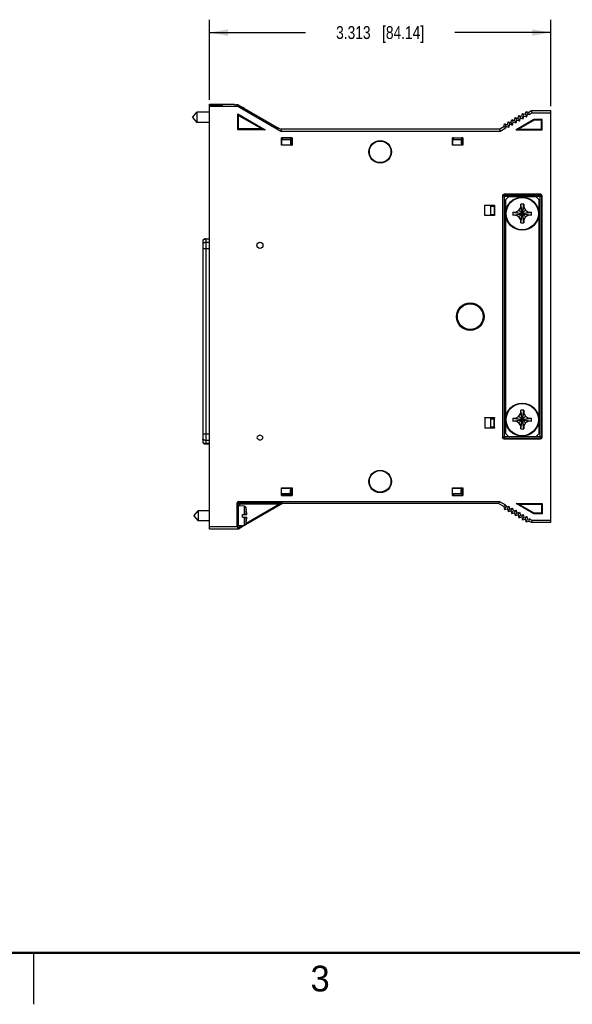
# Model space of a CAD drawing. Header units: inches. Extents: x 0 to 22, y 0 to 17.
# Tile 2 of 11: x 5.4 to 10.7, y 0 to 9.6. Entities that reach past the tile are written whole.
import ezdxf

# ---------------------------------------------------------------- set-up
doc = ezdxf.new("R2010")
doc.units = ezdxf.units.IN
doc.header["$LTSCALE"] = 1.21
doc.header["$MEASUREMENT"] = 0
doc.layers.get('0').update_dxf_attribs({"linetype": 'CONTINUOUS'})
doc.layers.add('DIMENSIONS', color=7, linetype='CONTINUOUS')
doc.styles.get("Standard").update_dxf_attribs({"font": 'txt', "width": 0.8})
doc.styles.add('TEXTSTYLE_2', font='txt')
doc.dimstyles.new('DIMSTYLE_1', dxfattribs={"dimtxt": 0.125, "dimasz": 0.18, "dimexe": 0.18, "dimexo": 0.0625, "dimgap": 0.09, "dimtad": 0, "dimtih": 1, "dimtoh": 1, "dimdec": 3, "dimzin": 4, "dimdsep": 46, "dimtxsty": 'STANDARD', "dimblk": '_FILLED', "dimblk1": '_FILLED', "dimblk2": '_FILLED', "dimcen": 0.09, "dimadec": 0, "dimazin": 0, "dimtp": 0.01, "dimtm": 0.01, "dimtfac": 1, "dimtdec": 3, "dimtofl": 0, "dimtmove": 0, "dimatfit": 3, "dimldrblk": '_FILLED', "dimfxl": 1, "dimtolj": 1, "dimtzin": 4, "dimarcsym": 0})

# ---------------------------------------------------------------- blocks, each defined once
blk = doc.blocks.new('_FILLED')
at = {"color": 0, "linetype": 'BYBLOCK'}
blk.add_solid([(0, 0), (-1, 0.174), (-1, -0.174)], dxfattribs=at)
blk = doc.blocks.new('*D1')
at = {"layer": 'DIMENSIONS', "color": 2, "linetype": 'CONTINUOUS'}
for p, q in [((7.2068, 8.7811), (7.2068, 9.5595)), ((10.5193, 8.7186), (10.5193, 9.5595)), ((7.2068, 9.4345), (8.1381, 9.4345)), ((10.5193, 9.4345), (9.5881, 9.4345))]:
    blk.add_line(p, q, dxfattribs=at)
at = {"layer": 'DIMENSIONS', "color": 2, "linetype": 'CONTINUOUS', "xscale": 0.18, "yscale": 0.18, "zscale": 0.18, "rotation": 180}
blk.add_blockref('_FILLED', (7.2068, 9.4345), dxfattribs=at)
at = {"layer": 'DIMENSIONS', "color": 2, "linetype": 'CONTINUOUS', "xscale": 0.18, "yscale": 0.18, "zscale": 0.18}
blk.add_blockref('_FILLED', (10.5193, 9.4345), dxfattribs=at)
at = {"layer": 'DIMENSIONS', "color": 2, "linetype": 'CONTINUOUS', "insert": (8.8631, 9.497), "char_height": 0.125, "width": 1.325, "attachment_point": 2, "line_spacing_factor": 0.9}
blk.add_mtext('3.313{\\Ftxt.shx;\\W1.000000;\\H0.125000; }[84.14]', dxfattribs=at)

msp = doc.modelspace()

# ---------------------------------------------------------------- linework, layer by layer
at = {"color": 7, "linetype": 'CONTINUOUS'}
for p, q in [((7.2068, 4.6142), (7.2068, 8.7392)), ((7.2068, 8.7392), (7.4471, 8.7392)), ((7.2068, 8.7307), (7.3171, 8.7307)), ((7.2068, 8.7219), (7.3171, 8.7219)), ((7.2068, 8.7186), (7.4813, 8.7186)), ((7.3171, 8.7219), (7.3171, 8.7307)), ((7.3318, 8.7223), (7.3318, 8.7303)), ((7.4471, 8.7392), (7.4516, 8.7326)), ((7.485, 8.7322), (7.4666, 8.7322)), ((7.4813, 8.7186), (7.485, 8.7322)), ((7.4813, 8.7186), (7.8978, 8.4782)), ((7.485, 8.7322), (7.8761, 8.5064)), ((7.533, 8.706), (7.53, 8.7061)), ((7.533, 8.706), (7.533, 8.7044)), ((7.0428, 8.6112), (7.0841, 8.6605)), ((7.0428, 8.6112), (7.0841, 8.562)), ((7.0841, 8.6605), (7.0841, 8.562)), ((7.2068, 8.6605), (7.0841, 8.6605)), ((7.4818, 8.4917), (7.4818, 8.644)), ((7.4895, 8.6307), (7.4818, 8.644)), ((7.4818, 8.644), (7.7455, 8.4917)), ((7.4895, 8.4994), (7.4895, 8.6307)), ((7.4895, 8.6307), (7.717, 8.4994)), ((10.1678, 8.5817), (10.1751, 8.6091)), ((10.1751, 8.6091), (10.1897, 8.5838)), ((10.1751, 8.6091), (10.2024, 8.6017)), ((10.2024, 8.6017), (10.2098, 8.6291)), ((10.2098, 8.6291), (10.2371, 8.6217)), ((10.2098, 8.6291), (10.2244, 8.6038)), ((10.217, 8.5765), (10.2244, 8.6038)), ((10.2244, 8.6038), (10.2517, 8.5965)), ((10.2371, 8.6217), (10.2444, 8.6491)), ((10.2371, 8.6217), (10.2517, 8.5965)), ((10.2444, 8.6491), (10.2717, 8.6417)), ((10.2444, 8.6491), (10.259, 8.6238)), ((10.2517, 8.5965), (10.259, 8.6238)), ((10.259, 8.6238), (10.2863, 8.6165)), ((10.2717, 8.6417), (10.279, 8.6691)), ((10.2717, 8.6417), (10.2863, 8.6165)), ((10.279, 8.6691), (10.3064, 8.6617)), ((10.279, 8.6691), (10.2936, 8.6438)), ((10.2863, 8.6165), (10.2936, 8.6438)), ((10.2936, 8.6438), (10.3093, 8.6396)), ((10.3064, 8.6617), (10.3323, 8.6767)), ((10.3093, 8.6396), (10.3064, 8.6617)), ((10.3093, 8.6396), (10.3379, 8.6561)), ((10.3323, 8.6767), (10.5193, 8.6767)), ((10.3379, 8.6561), (10.3323, 8.6767)), ((10.3379, 8.6561), (10.5193, 8.6561)), ((10.5193, 4.6767), (10.5193, 8.6767)), ((7.2068, 8.562), (7.0841, 8.562)), ((10.0242, 8.4988), (10.0639, 8.5217)), ((10.0297, 8.4782), (10.0816, 8.5081)), ((10.0639, 8.5217), (10.0712, 8.5491)), ((10.0816, 8.5081), (10.0639, 8.5217)), ((10.0712, 8.5491), (10.0985, 8.5417)), ((10.0712, 8.5491), (10.0858, 8.5238)), ((10.0816, 8.5081), (10.0858, 8.5238)), ((10.0858, 8.5238), (10.1131, 8.5165)), ((10.0985, 8.5417), (10.1058, 8.5691)), ((10.0985, 8.5417), (10.1131, 8.5165)), ((10.1058, 8.5691), (10.1332, 8.5617)), ((10.1058, 8.5691), (10.1204, 8.5438)), ((10.1131, 8.5165), (10.1204, 8.5438)), ((10.1204, 8.5438), (10.1478, 8.5365)), ((10.1332, 8.5617), (10.1405, 8.5891)), ((10.1332, 8.5617), (10.1478, 8.5365)), ((10.1405, 8.5891), (10.1551, 8.5638)), ((10.1405, 8.5891), (10.1678, 8.5817)), ((10.1478, 8.5365), (10.1551, 8.5638)), ((10.1551, 8.5638), (10.1824, 8.5565)), ((10.1678, 8.5817), (10.1824, 8.5565)), ((10.3551, 8.5917), (10.1819, 8.4917)), ((10.1824, 8.5565), (10.1897, 8.5838)), ((10.1897, 8.5838), (10.217, 8.5765)), ((10.2024, 8.6017), (10.217, 8.5765)), ((10.3568, 8.5856), (10.205, 8.4979)), ((10.4343, 8.5917), (10.3551, 8.5917)), ((10.3551, 8.5917), (10.3568, 8.5856)), ((10.4282, 8.5856), (10.3568, 8.5856)), ((10.4343, 8.5917), (10.4282, 8.5856)), ((10.4282, 8.4979), (10.4282, 8.5856)), ((10.4343, 8.4917), (10.4343, 8.5917)), ((7.4895, 8.4994), (7.4818, 8.4917)), ((7.7455, 8.4917), (7.4818, 8.4917)), ((7.717, 8.4994), (7.4895, 8.4994)), ((7.717, 8.4994), (7.7455, 8.4917)), ((7.9014, 8.4921), (7.8761, 8.5064)), ((7.9014, 8.4921), (7.8978, 8.4782)), ((7.8978, 8.4782), (10.0297, 8.4782)), ((7.9014, 8.4988), (7.9014, 8.492)), ((7.9014, 8.4988), (10.0242, 8.4988)), ((7.9056, 8.3405), (7.9056, 8.4139)), ((7.9068, 8.4127), (7.9056, 8.4139)), ((7.9056, 8.4139), (8.0081, 8.4139)), ((7.9068, 8.4127), (7.9068, 8.3417)), ((7.9168, 8.411), (7.9068, 8.4127)), ((8.0068, 8.4127), (7.9968, 8.411)), ((8.0081, 8.4139), (8.0068, 8.4127)), ((8.0068, 8.4127), (8.0068, 8.3417)), ((8.0081, 8.4139), (8.0081, 8.3405)), ((9.5646, 8.3405), (9.5646, 8.4139)), ((9.5646, 8.4139), (9.667, 8.4139)), ((9.5658, 8.4127), (9.5646, 8.4139)), ((9.5658, 8.4127), (9.5658, 8.3417)), ((9.5758, 8.411), (9.5658, 8.4127)), ((9.6658, 8.4127), (9.6558, 8.411)), ((9.667, 8.4139), (9.6658, 8.4127)), ((9.6658, 8.4127), (9.6658, 8.3417)), ((9.667, 8.4139), (9.667, 8.3405)), ((10.0297, 8.4782), (10.0242, 8.4988)), ((10.1819, 8.4917), (10.205, 8.4979)), ((10.1819, 8.4917), (10.4343, 8.4917)), ((10.205, 8.4979), (10.4282, 8.4979)), ((10.4343, 8.4917), (10.4282, 8.4979)), ((7.9068, 8.3417), (7.9056, 8.3405)), ((8.0081, 8.3405), (7.9056, 8.3405)), ((7.9168, 8.411), (7.9068, 8.4092)), ((7.9068, 8.4067), (7.9168, 8.4067)), ((7.9918, 8.393), (7.9068, 8.393)), ((8.0068, 8.3417), (7.9068, 8.3417)), ((7.9168, 8.393), (7.9168, 8.411)), ((7.9968, 8.411), (7.9168, 8.411)), ((7.9918, 8.393), (7.9918, 8.36)), ((7.9968, 8.3517), (7.9929, 8.3517)), ((7.9968, 8.3517), (7.9968, 8.411)), ((8.0068, 8.4092), (7.9968, 8.411)), ((7.9968, 8.4067), (8.0068, 8.4067)), ((8.0068, 8.3417), (8.0081, 8.3405)), ((9.5658, 8.3417), (9.5646, 8.3405)), ((9.667, 8.3405), (9.5646, 8.3405)), ((9.5758, 8.411), (9.5658, 8.4092)), ((9.5658, 8.4067), (9.5758, 8.4067)), ((9.6507, 8.393), (9.5658, 8.393)), ((9.6658, 8.3417), (9.5658, 8.3417)), ((9.5758, 8.393), (9.5758, 8.411)), ((9.5758, 8.411), (9.6558, 8.411)), ((9.6507, 8.393), (9.6507, 8.36)), ((9.6558, 8.3517), (9.6518, 8.3517)), ((9.6558, 8.3517), (9.6558, 8.411)), ((9.6658, 8.4092), (9.6558, 8.411)), ((9.6558, 8.4067), (9.6658, 8.4067)), ((9.6658, 8.3417), (9.667, 8.3405)), ((10.0506, 7.8492), (10.0506, 5.5042)), ((10.0506, 7.8492), (10.0551, 7.8448)), ((10.0551, 5.5087), (10.0551, 7.8448)), ((10.0701, 7.8448), (10.0551, 7.8448)), ((10.4194, 7.8642), (10.0656, 7.8642)), ((10.0656, 7.8642), (10.0701, 7.8598)), ((10.0701, 7.8598), (10.4149, 7.8598)), ((10.0701, 7.8448), (10.0701, 7.8598)), ((10.0701, 7.8448), (10.4149, 7.8448)), ((10.0701, 5.5087), (10.0701, 7.8448)), ((10.0785, 7.8107), (10.1085, 7.8407)), ((10.3765, 7.8407), (10.1085, 7.8407)), ((10.3765, 7.8407), (10.4065, 7.8107)), ((10.4194, 7.8642), (10.4149, 7.8598)), ((10.4149, 5.5087), (10.4149, 7.8598)), ((10.4149, 7.8448), (10.4299, 7.8448)), ((10.4343, 7.8492), (10.4299, 7.8448)), ((10.4299, 7.8448), (10.4299, 5.5087)), ((10.4343, 5.5042), (10.4343, 7.8492)), ((9.8794, 7.6568), (9.8794, 7.7592)), ((9.8794, 7.7592), (9.9728, 7.7592)), ((9.8806, 7.758), (9.8794, 7.7592)), ((9.8806, 7.658), (9.8806, 7.758)), ((9.8806, 7.758), (9.9716, 7.758)), ((9.9348, 7.758), (9.9348, 7.658)), ((9.9348, 7.748), (9.9698, 7.748)), ((9.9698, 7.748), (9.9681, 7.758)), ((9.9698, 7.748), (9.9716, 7.758)), ((9.9698, 7.748), (9.9698, 7.668)), ((9.9716, 7.758), (9.9728, 7.7592)), ((9.9728, 7.7592), (9.9728, 7.6568)), ((10.0785, 7.8107), (10.0785, 5.5427)), ((10.2275, 7.586), (10.2574, 7.7675)), ((10.2574, 7.586), (10.2275, 7.7675)), ((10.2275, 7.7665), (10.2275, 7.7675)), ((10.2275, 7.7377), (10.2275, 7.7665)), ((10.2574, 7.7675), (10.2575, 7.7665)), ((10.2575, 7.7665), (10.2575, 7.7377)), ((10.4065, 5.5427), (10.4065, 7.8107)), ((9.8806, 7.658), (9.8794, 7.6568)), ((9.9728, 7.6568), (9.8794, 7.6568)), ((9.9716, 7.658), (9.8806, 7.658)), ((9.9348, 7.668), (9.9698, 7.668)), ((9.9681, 7.658), (9.9698, 7.668)), ((9.9716, 7.658), (9.9698, 7.668)), ((9.9728, 7.6568), (9.9716, 7.658)), ((10.1517, 7.6618), (10.3332, 7.6917)), ((10.1517, 7.6917), (10.3332, 7.6618)), ((10.1517, 7.6917), (10.1527, 7.6917)), ((10.1527, 7.6617), (10.1517, 7.6618)), ((10.1527, 7.6917), (10.1815, 7.6917)), ((10.1815, 7.6617), (10.1527, 7.6617)), ((10.1815, 7.6917), (10.2106, 7.7086)), ((10.1815, 7.6617), (10.3035, 7.6917)), ((10.1815, 7.6917), (10.3035, 7.6617)), ((10.2106, 7.6449), (10.1815, 7.6617)), ((10.2106, 7.7086), (10.2275, 7.7377)), ((10.2106, 7.6449), (10.2743, 7.7086)), ((10.2106, 7.7086), (10.2743, 7.6449)), ((10.2275, 7.6157), (10.2575, 7.7377)), ((10.2575, 7.6157), (10.2275, 7.7377)), ((10.2575, 7.7377), (10.2743, 7.7086)), ((10.2743, 7.7086), (10.3035, 7.6917)), ((10.3035, 7.6617), (10.2743, 7.6449)), ((10.3035, 7.6917), (10.3322, 7.6917)), ((10.3322, 7.6617), (10.3035, 7.6617)), ((10.3322, 7.6917), (10.3332, 7.6917)), ((10.3332, 7.6618), (10.3322, 7.6617)), ((10.2275, 7.6157), (10.2106, 7.6449)), ((10.2275, 7.587), (10.2275, 7.6157)), ((10.2275, 7.586), (10.2275, 7.587)), ((10.2575, 7.587), (10.2574, 7.586)), ((10.2743, 7.6449), (10.2575, 7.6157)), ((10.2575, 7.6157), (10.2575, 7.587)), ((7.1418, 7.4192), (7.1418, 5.4519)), ((7.1699, 7.4311), (7.1699, 5.4401)), ((7.1699, 7.4311), (7.2068, 7.4311)), ((7.2068, 7.4279), (7.1699, 7.4279)), ((7.2068, 7.3963), (7.1699, 7.3963)), ((7.2068, 7.3345), (7.1418, 7.3345)), ((10.2106, 5.7086), (10.2275, 5.7377)), ((10.2574, 5.586), (10.2275, 5.7675)), ((10.2275, 5.586), (10.2574, 5.7675)), ((10.2275, 5.7665), (10.2275, 5.7675)), ((10.2275, 5.7377), (10.2275, 5.7665)), ((10.2575, 5.6157), (10.2275, 5.7377)), ((10.2275, 5.6157), (10.2575, 5.7377)), ((10.2574, 5.7675), (10.2575, 5.7665)), ((10.2575, 5.7665), (10.2575, 5.7377)), ((10.2575, 5.7377), (10.2743, 5.7086)), ((9.8794, 5.6967), (9.9728, 5.6967)), ((9.8806, 5.6955), (9.8794, 5.6967)), ((9.8794, 5.6967), (9.8794, 5.5943)), ((9.9716, 5.6955), (9.8806, 5.6955)), ((9.8806, 5.6955), (9.8806, 5.5955)), ((9.9348, 5.6955), (9.9348, 5.5955)), ((9.9348, 5.6855), (9.9698, 5.6855)), ((9.9681, 5.6955), (9.9698, 5.6855)), ((9.9716, 5.6955), (9.9698, 5.6855)), ((9.9698, 5.6055), (9.9698, 5.6855)), ((9.9728, 5.6967), (9.9716, 5.6955)), ((9.9728, 5.5943), (9.9728, 5.6967)), ((10.1517, 5.6618), (10.3332, 5.6917)), ((10.1517, 5.6917), (10.3332, 5.6618)), ((10.1517, 5.6917), (10.1527, 5.6917)), ((10.1527, 5.6617), (10.1517, 5.6618)), ((10.1527, 5.6917), (10.1815, 5.6917)), ((10.1815, 5.6617), (10.1527, 5.6617)), ((10.1815, 5.6917), (10.2106, 5.7086)), ((10.1815, 5.6617), (10.3035, 5.6917)), ((10.1815, 5.6917), (10.3035, 5.6617)), ((10.2106, 5.6449), (10.1815, 5.6617)), ((10.2106, 5.7086), (10.2743, 5.6449)), ((10.2106, 5.6449), (10.2743, 5.7086)), ((10.2275, 5.6157), (10.2106, 5.6449)), ((10.2743, 5.6449), (10.2575, 5.6157)), ((10.2743, 5.7086), (10.3035, 5.6917)), ((10.3035, 5.6617), (10.2743, 5.6449)), ((10.3035, 5.6917), (10.3322, 5.6917)), ((10.3322, 5.6617), (10.3035, 5.6617)), ((10.3322, 5.6917), (10.3332, 5.6917)), ((10.3332, 5.6618), (10.3322, 5.6617)), ((9.8806, 5.5955), (9.8794, 5.5943)), ((9.9728, 5.5943), (9.8794, 5.5943)), ((9.8806, 5.5955), (9.9716, 5.5955)), ((9.9348, 5.6055), (9.9698, 5.6055)), ((9.9698, 5.6055), (9.9681, 5.5955)), ((9.9698, 5.6055), (9.9716, 5.5955)), ((9.9716, 5.5955), (9.9728, 5.5943)), ((10.2275, 5.587), (10.2275, 5.6157)), ((10.2275, 5.586), (10.2275, 5.587)), ((10.2575, 5.587), (10.2574, 5.586)), ((10.2575, 5.6157), (10.2575, 5.587)), ((7.2068, 5.5367), (7.1418, 5.5367)), ((7.2068, 5.4749), (7.1699, 5.4749)), ((10.0506, 5.5042), (10.0551, 5.5087)), ((10.4149, 5.5087), (10.0551, 5.5087)), ((10.0656, 5.4892), (10.0701, 5.4937)), ((10.0656, 5.4892), (10.4194, 5.4892)), ((10.0701, 5.5087), (10.0701, 5.4937)), ((10.4149, 5.4937), (10.0701, 5.4937)), ((10.1085, 5.5127), (10.0785, 5.5427)), ((10.1085, 5.5127), (10.3765, 5.5127)), ((10.4065, 5.5427), (10.3765, 5.5127)), ((10.4149, 5.5087), (10.4299, 5.5087)), ((10.4149, 5.5087), (10.4149, 5.4937)), ((10.4194, 5.4892), (10.4149, 5.4937)), ((10.4343, 5.5042), (10.4299, 5.5087)), ((7.2068, 5.4433), (7.1699, 5.4433)), ((7.1699, 5.4401), (7.2068, 5.4401)), ((7.9068, 5.0117), (7.9056, 5.013)), ((7.9056, 5.013), (8.0081, 5.013)), ((7.9056, 4.9396), (7.9056, 5.013)), ((7.9068, 5.0117), (8.0068, 5.0117)), ((7.9068, 4.9408), (7.9068, 5.0117)), ((7.9918, 4.9605), (7.9918, 4.9935)), ((7.9968, 5.0017), (7.9929, 5.0017)), ((7.9968, 4.9425), (7.9968, 5.0017)), ((8.0068, 5.0117), (8.0081, 5.013)), ((8.0068, 4.9408), (8.0068, 5.0117)), ((8.0081, 5.013), (8.0081, 4.9396)), ((9.5646, 5.013), (9.667, 5.013)), ((9.5658, 5.0117), (9.5646, 5.013)), ((9.5646, 4.9396), (9.5646, 5.013)), ((9.5658, 5.0117), (9.6658, 5.0117)), ((9.5658, 4.9408), (9.5658, 5.0117)), ((9.6507, 4.9605), (9.6507, 4.9935)), ((9.6558, 5.0017), (9.6518, 5.0017)), ((9.6558, 5.0017), (9.6558, 4.9425)), ((9.6658, 5.0117), (9.667, 5.013)), ((9.6658, 4.9408), (9.6658, 5.0117)), ((9.667, 5.013), (9.667, 4.9396)), ((7.4907, 4.8824), (7.4966, 4.8735)), ((7.4907, 4.8824), (10.0174, 4.8824)), ((7.9068, 4.9408), (7.9056, 4.9396)), ((7.9056, 4.9396), (8.0081, 4.9396)), ((7.9068, 4.9605), (7.9918, 4.9605)), ((7.9168, 4.9467), (7.9068, 4.9467)), ((7.9168, 4.9425), (7.9068, 4.9443)), ((7.9168, 4.9425), (7.9068, 4.9408)), ((7.9168, 4.9425), (7.9168, 4.9605)), ((7.9968, 4.9425), (7.9168, 4.9425)), ((8.0068, 4.9467), (7.9968, 4.9467)), ((8.0068, 4.9443), (7.9968, 4.9425)), ((8.0068, 4.9408), (7.9968, 4.9425)), ((8.0081, 4.9396), (8.0068, 4.9408)), ((9.5658, 4.9408), (9.5646, 4.9396)), ((9.5646, 4.9396), (9.667, 4.9396)), ((9.5658, 4.9605), (9.6507, 4.9605)), ((9.5758, 4.9467), (9.5658, 4.9467)), ((9.5758, 4.9425), (9.5658, 4.9443)), ((9.5758, 4.9425), (9.5658, 4.9408)), ((9.5758, 4.9605), (9.5758, 4.9425)), ((9.5758, 4.9425), (9.6558, 4.9425)), ((9.6658, 4.9467), (9.6558, 4.9467)), ((9.6658, 4.9443), (9.6558, 4.9425)), ((9.6658, 4.9408), (9.6558, 4.9425)), ((9.667, 4.9396), (9.6658, 4.9408)), ((10.0174, 4.8824), (10.0119, 4.8617)), ((10.0816, 4.8453), (10.0174, 4.8824)), ((7.0538, 4.7422), (7.0951, 4.7915)), ((7.2068, 4.7915), (7.0951, 4.7915)), ((7.0951, 4.7915), (7.0951, 4.693)), ((7.4757, 4.8674), (7.4816, 4.8585)), ((7.4757, 4.6349), (7.4757, 4.8674)), ((7.4816, 4.8585), (7.8872, 4.8585)), ((7.4816, 4.8585), (7.4816, 4.7773)), ((7.544, 4.837), (7.4868, 4.8403)), ((7.4868, 4.6442), (7.4868, 4.8403)), ((7.4966, 4.8735), (7.9124, 4.8735)), ((7.4966, 4.8585), (7.4966, 4.8735)), ((7.4966, 4.8585), (7.4966, 4.8397)), ((7.544, 4.837), (7.544, 4.756)), ((7.9155, 4.8617), (7.5559, 4.6541)), ((7.5583, 4.8254), (7.5583, 4.756)), ((7.5611, 4.6702), (7.8872, 4.8585)), ((7.564, 4.7993), (7.5643, 4.7993)), ((7.9124, 4.8735), (7.9155, 4.8617)), ((10.0119, 4.8617), (7.9155, 4.8617)), ((10.0639, 4.8317), (10.0119, 4.8617)), ((10.0816, 4.8453), (10.0639, 4.8317)), ((10.0639, 4.8317), (10.0712, 4.8044)), ((10.0712, 4.8044), (10.0858, 4.8297)), ((10.0712, 4.8044), (10.0985, 4.8117)), ((10.0816, 4.8453), (10.0858, 4.8297)), ((10.0858, 4.8297), (10.1131, 4.837)), ((10.0985, 4.8117), (10.1131, 4.837)), ((10.0985, 4.8117), (10.1058, 4.7844)), ((10.1058, 4.7844), (10.1204, 4.8097)), ((10.1058, 4.7844), (10.1332, 4.7917)), ((10.1131, 4.837), (10.1204, 4.8097)), ((10.1204, 4.8097), (10.1478, 4.817)), ((10.1332, 4.7917), (10.1478, 4.817)), ((10.1332, 4.7917), (10.1405, 4.7644)), ((10.1405, 4.7644), (10.1551, 4.7897)), ((10.1478, 4.817), (10.1551, 4.7897)), ((10.1551, 4.7897), (10.1824, 4.797)), ((10.1678, 4.7717), (10.1824, 4.797)), ((10.1819, 4.8617), (10.4343, 4.8617)), ((10.1819, 4.8617), (10.205, 4.8556)), ((10.3551, 4.7617), (10.1819, 4.8617)), ((10.1824, 4.797), (10.1897, 4.7697)), ((10.205, 4.8556), (10.4282, 4.8556)), ((10.3568, 4.7679), (10.205, 4.8556)), ((10.4343, 4.8617), (10.4282, 4.8556)), ((10.4282, 4.8556), (10.4282, 4.7679)), ((10.4343, 4.8617), (10.4343, 4.7617)), ((7.0538, 4.7422), (7.0951, 4.693)), ((7.2068, 4.693), (7.0951, 4.693)), ((7.4868, 4.7773), (7.4792, 4.7773)), ((7.4868, 4.7072), (7.4792, 4.7072)), ((7.4816, 4.7072), (7.4816, 4.626)), ((7.5282, 4.756), (7.5689, 4.756)), ((7.5282, 4.7285), (7.5282, 4.756)), ((7.5282, 4.7285), (7.5689, 4.7285)), ((7.544, 4.7285), (7.544, 4.6475)), ((7.5583, 4.7285), (7.5583, 4.659)), ((7.5643, 4.6852), (7.564, 4.6852)), ((10.1405, 4.7644), (10.1678, 4.7717)), ((10.1678, 4.7717), (10.1751, 4.7444)), ((10.1751, 4.7444), (10.1897, 4.7697)), ((10.1751, 4.7444), (10.2024, 4.7517)), ((10.1897, 4.7697), (10.217, 4.777)), ((10.2024, 4.7517), (10.217, 4.777)), ((10.2024, 4.7517), (10.2098, 4.7244)), ((10.2098, 4.7244), (10.2244, 4.7497)), ((10.2098, 4.7244), (10.2371, 4.7317)), ((10.217, 4.777), (10.2244, 4.7497)), ((10.2244, 4.7497), (10.2517, 4.757)), ((10.2371, 4.7317), (10.2517, 4.757)), ((10.2371, 4.7317), (10.2444, 4.7044)), ((10.2444, 4.7044), (10.259, 4.7297)), ((10.2444, 4.7044), (10.2717, 4.7117)), ((10.2517, 4.757), (10.259, 4.7297)), ((10.259, 4.7297), (10.2863, 4.737)), ((10.2717, 4.7117), (10.2863, 4.737)), ((10.2717, 4.7117), (10.279, 4.6844)), ((10.279, 4.6844), (10.2936, 4.7097)), ((10.279, 4.6844), (10.3064, 4.6917)), ((10.2863, 4.737), (10.2936, 4.7097)), ((10.2936, 4.7097), (10.3093, 4.7139)), ((10.3093, 4.7139), (10.3064, 4.6917)), ((10.3323, 4.6767), (10.3064, 4.6917)), ((10.3379, 4.6974), (10.3093, 4.7139)), ((10.3379, 4.6974), (10.3323, 4.6767)), ((10.5193, 4.6974), (10.3379, 4.6974)), ((10.3551, 4.7617), (10.3568, 4.7679)), ((10.4343, 4.7617), (10.3551, 4.7617)), ((10.4282, 4.7679), (10.3568, 4.7679)), ((10.4343, 4.7617), (10.4282, 4.7679)), ((7.4757, 4.6349), (7.2068, 4.6349)), ((7.4868, 4.6142), (7.2068, 4.6142)), ((7.4757, 4.6349), (7.4816, 4.626)), ((7.4837, 4.6258), (7.4868, 4.6142)), ((7.5446, 4.6476), (7.4868, 4.6142)), ((7.544, 4.6475), (7.4868, 4.6442)), ((7.4966, 4.633), (7.5193, 4.6461)), ((7.4966, 4.6448), (7.4966, 4.633)), ((10.5193, 4.6767), (10.3323, 4.6767))]:
    msp.add_line(p, q, dxfattribs=at)
at = {"color": 2, "linetype": 'CONTINUOUS'}
msp.add_line((5.5, 0), (5.5, 0.5), dxfattribs=at)
at = {"color": 7, "linetype": 'CONTINUOUS', "const_width": 0.02}
msp.add_lwpolyline([(0.5, 0.5), (21.5, 0.5)], dxfattribs=at)
at = {"color": 7, "linetype": 'CONTINUOUS'}
for centre, radius in [((8.8631, 8.2767), 0.109), ((8.8631, 8.2767), 0.1044), ((10.2425, 7.6767), 0.161), ((10.2425, 7.6767), 0.1565), ((7.6961, 7.3687), 0.0295), ((9.7378, 6.6767), 0.1337), ((9.7378, 6.6767), 0.1325), ((9.7378, 6.6767), 0.125), ((10.2425, 5.6767), 0.161), ((10.2425, 5.6767), 0.1565), ((8.8631, 5.0767), 0.109), ((8.8631, 5.0767), 0.1044)]:
    msp.add_circle(centre, radius, dxfattribs=at)
for centre, radius, start, end in [((7.5321, 8.6903), 0.0157, 24.07081, 86.69607), ((8.0238, 8.36), 0.032, 180, 214.80335), ((9.6827, 8.36), 0.032, 180, 214.80335), ((10.0701, 7.8448), 0.015, 90.04705, 179.95295), ((10.4149, 7.8448), 0.015, 0.04716, 89.95235), ((10.2425, 7.3443), 0.4235, 87.97591, 92.02409), ((10.5747, 7.6767), 0.4232, 177.97533, 180.00058), ((10.5739, 7.6767), 0.4224, 179.99758, 182.02651), ((9.911, 7.6768), 0.4224, 359.99758, 2.02651), ((9.9103, 7.6767), 0.4232, 357.97533, 0.00058), ((10.2425, 8.0092), 0.4235, 267.97591, 272.02409), ((7.1699, 7.3917), 0.0394, 90, 135.573), ((10.2425, 5.3443), 0.4235, 87.97591, 92.02409), ((10.5747, 5.6767), 0.4232, 177.97533, 180.00058), ((10.5739, 5.6767), 0.4224, 179.99758, 182.02651), ((9.911, 5.6768), 0.4224, 359.99758, 2.02651), ((9.9103, 5.6767), 0.4232, 357.97533, 0.00058), ((10.2425, 6.0092), 0.4235, 267.97591, 272.02409), ((7.1699, 5.4795), 0.0394, 224.427, 270), ((7.6804, 5.5025), 0.0138, 143.1301, 216.8699), ((7.6961, 5.4907), 0.0335, 36.8699, 143.1301), ((7.6961, 5.5143), 0.0335, 216.8699, 323.1301), ((7.7119, 5.5025), 0.0138, 323.1301, 36.8699), ((10.0701, 5.5087), 0.015, 180.04762, 269.95281), ((10.4149, 5.5087), 0.015, 270.04705, 359.95295), ((8.0238, 4.9935), 0.032, 145.19665, 180), ((9.6827, 4.9935), 0.032, 145.19665, 180), ((7.4966, 4.8585), 0.015, 90.02524, 179.96196), ((7.5431, 4.8213), 0.0157, 15.4149, 86.69607), ((7.2565, 4.7422), 0.313, 10.51519, 15.4149), ((7.2565, 4.7422), 0.3127, 2.52568, 10.51915), ((7.2565, 4.7422), 0.313, 344.5851, 349.48481), ((7.2565, 4.7422), 0.3127, 349.48085, 357.47432), ((7.5431, 4.6632), 0.0157, 273.30393, 344.5851)]:
    msp.add_arc(centre, radius, start, end, dxfattribs=at)
for centre, major_axis, ratio, start_param, end_param in [((7.3168, 8.7303), (0.015, 0), 0.026186, 0, 1.553343), ((7.3168, 8.7223), (0.015, 0), 0.026186, -1.553343, 0), ((7.4666, 8.7326), (0.015, 0), 0.026186, -3.124139, -1.570796), ((10.0656, 7.8492), (-0.0106, 0.0106), 0.999315, -0.785056, 0.785056), ((10.4193, 7.8492), (0.0106, 0.0106), 0.999315, -0.785056, 0.785056), ((10.0656, 5.5042), (0.0106, 0.0106), 0.999315, -3.926648, -2.356537), ((10.4193, 5.5042), (-0.0106, 0.0106), 0.999315, -3.926648, -2.356537), ((7.4907, 4.8674), (-0.0083, 0.0125), 0.999505, -0.587716, 0.982624), ((7.4795, 4.7422), (0, 0.04), 0.017455, -0.504073, 3.645666), ((7.8864, 4.8585), (0.026, 0.015), 0.013086, -1.548119, -0.003502), ((7.4966, 4.626), (0.015, 0), 0.026186, -3.124139, -2.598045), ((7.4966, 4.6334), (0.015, 0.0087), 0.022674, -2.611144, -1.583895)]:
    msp.add_ellipse(centre, major_axis=major_axis, ratio=ratio, start_param=start_param, end_param=end_param, dxfattribs=at)
for points in [[(7.1699, 7.4279), (7.1686, 7.4279), (7.166, 7.4278), (7.1621, 7.4272), (7.1584, 7.4263), (7.1547, 7.425), (7.1511, 7.4234), (7.1478, 7.4215), (7.1447, 7.4192), (7.1427, 7.4175), (7.1418, 7.4166)], [(7.1699, 7.3963), (7.1686, 7.3963), (7.166, 7.3962), (7.1621, 7.3956), (7.1584, 7.3947), (7.1547, 7.3934), (7.1511, 7.3918), (7.1478, 7.3899), (7.1447, 7.3876), (7.1427, 7.3859), (7.1418, 7.385)], [(7.1699, 5.4749), (7.1686, 5.4749), (7.166, 5.475), (7.1621, 5.4756), (7.1584, 5.4765), (7.1547, 5.4777), (7.1511, 5.4794), (7.1478, 5.4813), (7.1447, 5.4835), (7.1427, 5.4852), (7.1418, 5.4861)], [(7.1699, 5.4433), (7.1686, 5.4433), (7.166, 5.4434), (7.1621, 5.444), (7.1584, 5.4449), (7.1547, 5.4462), (7.1511, 5.4478), (7.1478, 5.4497), (7.1447, 5.4519), (7.1427, 5.4536), (7.1418, 5.4545)]]:
    msp.add_open_spline(points, degree=3, knots=[0, 0, 0, 0, 0.12611, 0.2521, 0.377859, 0.503281, 0.628273, 0.752758, 0.876678, 1, 1, 1, 1], dxfattribs=at)

# ---------------------------------------------------------------- texts
at = {"color": 2, "linetype": 'CONTINUOUS', "insert": (8.1875, 0.375), "char_height": 0.25, "width": 0.25, "attachment_point": 1, "line_spacing_factor": 0.9, "style": 'TEXTSTYLE_2'}
msp.add_mtext('3', dxfattribs=at)

# ---------------------------------------------------------------- dimensions: what is measured, and where the dimension line sits
at = {"layer": 'DIMENSIONS', "color": 2, "linetype": 'CONTINUOUS'}
dim = msp.add_linear_dim(base=(7.2068458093, 9.4344798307), p1=(10.5193458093, 8.7186071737), p2=(7.2068458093, 8.7811071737), angle=180, dimstyle='DIMSTYLE_1', dxfattribs=at)
dim.commit()
dim.dimension.update_dxf_attribs({"geometry": '*D1', "text_midpoint": (8.7130958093, 9.4344798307), "dimtype": 160})

doc.saveas('drawing.dxf')
